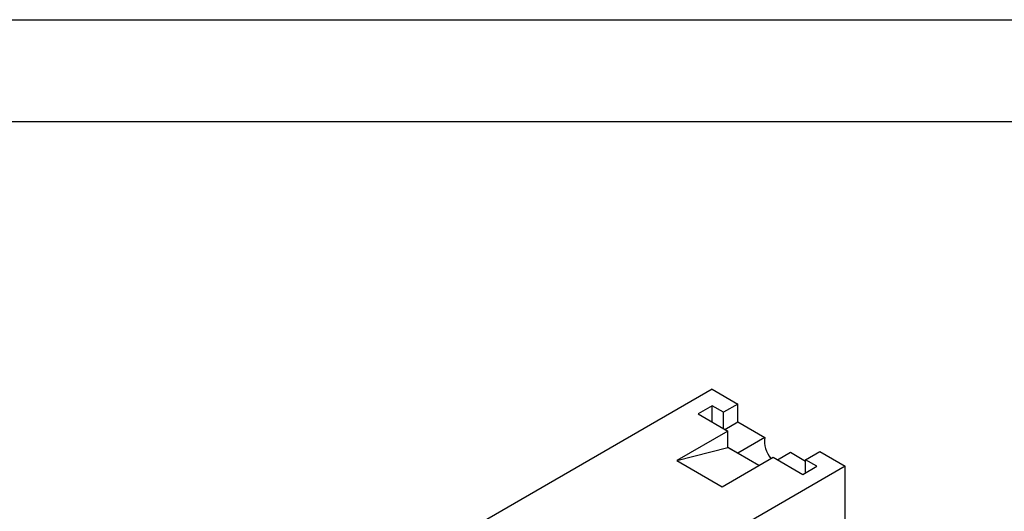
# Model space of a CAD drawing. Header units: millimetres. Extents: x 0 to 559, y 0 to 432.
# Tile 9 of 10: x 313 to 436, y 371 to 432. Entities that reach past the tile are written whole.
import ezdxf

# ---------------------------------------------------------------- set-up
doc = ezdxf.new("R2010")
doc.units = ezdxf.units.MM
doc.header["$LTSCALE"] = 2
doc.layers.add('TEXT', color=140, linetype='Continuous', lineweight=25)

msp = doc.modelspace()

# ---------------------------------------------------------------- linework, layer by layer
at = {"color": 7, "linetype": 'Continuous'}
msp.add_line((0.005, 431.805), (558.805, 431.805), dxfattribs=at)
for p, q in [((399.418, 385.715), (369.719, 368.571)), ((399.418, 385.715), (402.6, 383.878)), ((399.418, 383.674), (397.65, 382.654)), ((400.832, 382.858), (399.418, 383.674)), ((399.418, 381.633), (399.418, 383.674)), ((402.6, 383.878), (400.832, 382.858)), ((402.6, 381.633), (402.6, 383.878)), ((397.65, 382.654), (401.362, 380.511)), ((400.832, 380.817), (400.832, 382.858)), ((401.009, 380.714), (402.635, 381.653)), ((402.635, 381.653), (405.994, 379.714)), ((401.362, 380.511), (394.998, 376.837)), ((401.362, 378.469), (401.362, 380.511)), ((405.994, 379.714), (402.6, 377.755)), ((394.998, 376.837), (401.362, 378.469)), ((405.251, 376.224), (401.362, 378.469)), ((401.362, 378.469), (402.6, 377.755)), ((407.55, 376.939), (409.176, 377.877)), ((409.176, 377.877), (411.085, 376.775)), ((411.085, 376.939), (412.853, 377.959)), ((412.853, 377.959), (416.035, 376.122)), ((394.998, 376.837), (400.655, 373.571)), ((400.655, 373.571), (407.019, 377.245)), ((407.019, 377.245), (410.732, 375.102)), ((412.499, 376.122), (411.085, 376.939)), ((411.085, 375.306), (411.085, 376.939)), ((416.035, 376.122), (386.336, 358.978)), ((410.732, 375.102), (412.499, 376.122)), ((416.035, 356.117), (416.035, 376.122))]:
    msp.add_line(p, q)
msp.add_arc((409.263, 379.234), 3.304, 171.64077, 220.47846)
at = {"layer": 'TEXT'}
msp.add_line((12.7, 419.1), (546.1, 419.1), dxfattribs=at)

doc.saveas('drawing.dxf')
